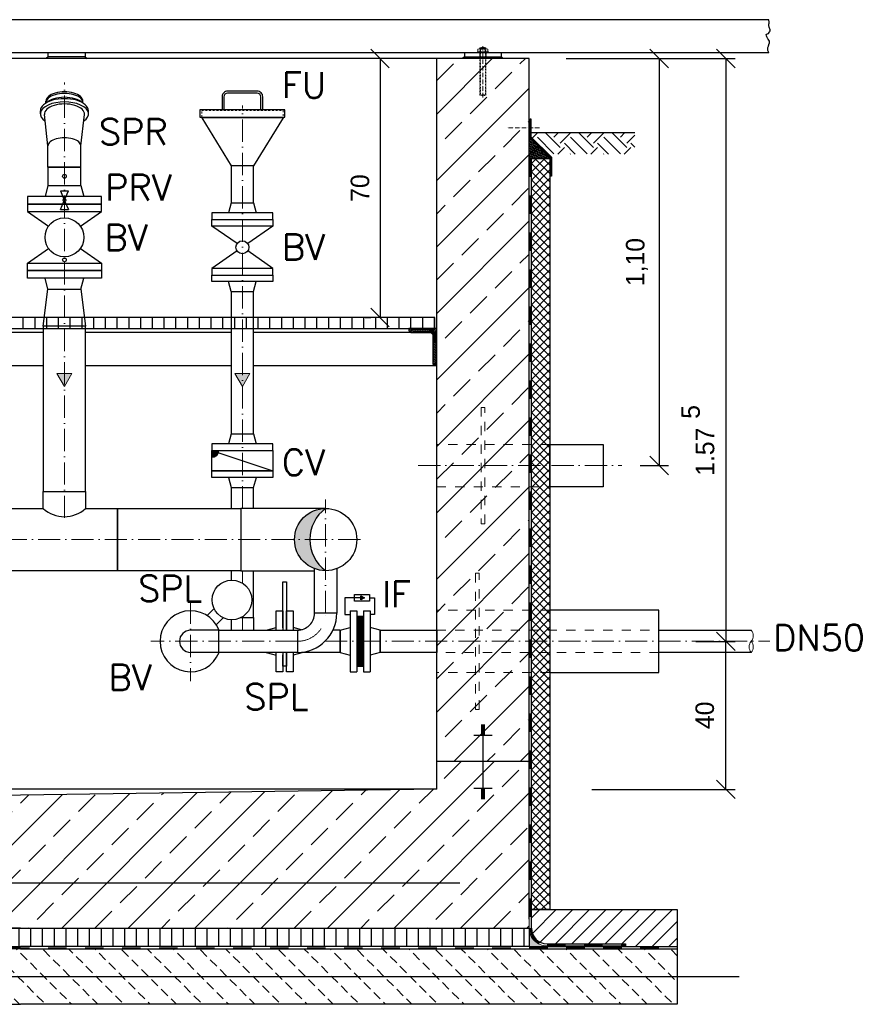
# Model space of a CAD drawing. Header units: millimetres. Extents: x -1700 to 30099, y -547 to 7576.
# Tile 10 of 14: x 15313 to 17585, y 3745 to 6406. Entities that reach past the tile are written whole.
import ezdxf

# ---------------------------------------------------------------- set-up
doc = ezdxf.new("R2010")
doc.units = ezdxf.units.MM
for name, pattern in [('ACAD_ISO10W100', [18, 12, -3, 0, -3]), ('JIS_02_1.0', [2, 1, -1]), ('STRICHPUNKT2', [0.5, 0.25, -0.125, 0, -0.125])]:
    doc.linetypes.add(name, pattern=pattern)
for name, color, linetype, lineweight in [('Bemaßung', 7, 'Continuous', 9), ('P-DABDICHTUNG', 7, 'Continuous', 18), ('P-MS100', 7, 'Continuous', 35), ('verz. Bandstahl 30x3_5mm im Beton', 5, 'GRENZE1', 35)]:
    doc.layers.add(name, color=color, linetype=linetype, lineweight=lineweight)
for name, color, linetype in [('P-MU050ENTL', 7, 'Continuous'), ('P-MU150AUSL', 7, 'Continuous'), ('P-MU200EINL', 7, 'Continuous')]:
    doc.layers.add(name, color=color, linetype=linetype)
doc.styles.add('ROMANS', font='ROMANS', dxfattribs={"height": 0.2})
doc.linetypes.add('GRENZE1', pattern='A,6.35,-2.54,[133,ltypeshp.shx,S=2.54,R=0,X=-2.54,Y=0],-2.54,25.4', length=36.83)
doc.dimstyles.new('DIN', dxfattribs={"dimtxt": 2.5, "dimasz": 2.5, "dimexe": 1.25, "dimexo": 0.625, "dimtad": 1, "dimtih": 1, "dimdec": 4, "dimdsep": 46, "dimlunit": 6, "dimtxsty": 'Standard', "dimcen": 2.5, "dimadec": 0, "dimazin": 0, "dimtfac": 1, "dimtdec": 4, "dimtmove": 0, "dimatfit": 3, "dimfxl": 0, "dimtvp": 1, "dimtolj": 1, "dimtzin": 0, "dimarcsym": 0})

# ---------------------------------------------------------------- blocks, each defined once
blk = doc.blocks.new('_Oblique')
at = {"color": 0, "linetype": 'ByBlock', "lineweight": -2}
blk.add_line((-0.5, -0.5), (0.5, 0.5), dxfattribs=at)
blk = doc.blocks.new('*D49')
at = {"layer": 'Bemaßung', "color": 0, "lineweight": -2, "transparency": 16777216}
for p, q in [((16287.1, 6301), (16262.1, 6301)), ((16287.1, 6301), (16287.1, 5601)), ((16247.1, 5601), (16262.1, 5601))]:
    blk.add_line(p, q, dxfattribs=at)
at = {"layer": 'DEFPOINTS', "color": 0, "transparency": 16777216}
for p in [(16327.1, 6301), (16287.1, 5601), (16287.1, 5601)]:
    blk.add_point(p, dxfattribs=at)
at = {"layer": 'Bemaßung', "color": 0, "lineweight": -2, "transparency": 16777216, "xscale": 50, "yscale": 50, "zscale": 50}
for p, rotation in [((16287.1, 6301), 90), ((16287.1, 5601), 270)]:
    blk.add_blockref('_Oblique', p, dxfattribs=dict(at, rotation=rotation))
at = {"layer": 'Bemaßung', "color": 0, "transparency": 16777216, "insert": (16233.1, 5951), "char_height": 50, "attachment_point": 5, "rotation": 90}
blk.add_mtext('\\A1;70', dxfattribs=at)
blk = doc.blocks.new('*D50')
at = {"layer": 'Bemaßung', "color": 0, "lineweight": -2, "transparency": 16777216}
for p, q in [((17179.7, 4726), (17246.7, 4726)), ((17221.7, 4326), (17221.7, 4726)), ((16859.6, 4326), (17246.7, 4326))]:
    blk.add_line(p, q, dxfattribs=at)
at = {"layer": 'DEFPOINTS', "color": 0, "transparency": 16777216}
for p in [(16579.7, 4726), (17221.7, 4726), (16259.6, 4326)]:
    blk.add_point(p, dxfattribs=at)
at = {"layer": 'Bemaßung', "color": 0, "lineweight": -2, "transparency": 16777216, "xscale": 50, "yscale": 50, "zscale": 50}
for p, rotation in [((17221.7, 4726), 90), ((17221.7, 4326), 270)]:
    blk.add_blockref('_Oblique', p, dxfattribs=dict(at, rotation=rotation))
at = {"layer": 'Bemaßung', "color": 0, "transparency": 16777216, "insert": (17164.9, 4526), "char_height": 50, "attachment_point": 5, "rotation": 90}
blk.add_mtext('\\A1;40', dxfattribs=at)
blk = doc.blocks.new('*D53')
at = {"layer": 'Bemaßung', "color": 0, "lineweight": -2, "transparency": 16777216}
for p, q in [((16790.1, 6301), (17246.7, 6301)), ((17221.7, 6301), (17221.7, 4726)), ((17140.1, 4726), (17246.7, 4726))]:
    blk.add_line(p, q, dxfattribs=at)
at = {"layer": 'DEFPOINTS', "color": 0, "transparency": 16777216}
for p in [(16690.1, 6301), (17040.1, 4726), (17221.7, 4726)]:
    blk.add_point(p, dxfattribs=at)
at = {"layer": 'Bemaßung', "color": 0, "lineweight": -2, "transparency": 16777216, "xscale": 50, "yscale": 50, "zscale": 50}
for p, rotation in [((17221.7, 6301), 90), ((17221.7, 4726), 270)]:
    blk.add_blockref('_Oblique', p, dxfattribs=dict(at, rotation=rotation))
at = {"layer": 'Bemaßung', "color": 0, "transparency": 16777216, "insert": (17165.7, 5238.4), "char_height": 50, "attachment_point": 5, "rotation": 90}
blk.add_mtext('\\A1;1.57', dxfattribs=at)
blk = doc.blocks.new('*D54')
at = {"layer": 'Bemaßung', "color": 0, "lineweight": -2, "transparency": 16777216}
for p, q in [((16790.1, 6301), (17066.6, 6301)), ((17041.6, 6301), (17041.6, 5201)), ((16990.1, 5201), (17066.6, 5201))]:
    blk.add_line(p, q, dxfattribs=at)
at = {"layer": 'DEFPOINTS', "color": 0, "transparency": 16777216}
for p in [(16690.1, 6301), (16890.1, 5201), (17041.6, 5201)]:
    blk.add_point(p, dxfattribs=at)
at = {"layer": 'Bemaßung', "color": 0, "lineweight": -2, "transparency": 16777216, "xscale": 50, "yscale": 50, "zscale": 50}
for p, rotation in [((17041.6, 6301), 90), ((17041.6, 5201), 270)]:
    blk.add_blockref('_Oblique', p, dxfattribs=dict(at, rotation=rotation))
at = {"layer": 'Bemaßung', "color": 0, "transparency": 16777216, "insert": (16981.3, 5751), "char_height": 50, "attachment_point": 5, "rotation": 90}
blk.add_mtext('\\A1;1,10', dxfattribs=at)

msp = doc.modelspace()

# ---------------------------------------------------------------- hatches: boundary and pattern name
at = {"lineweight": 0}
h = msp.add_hatch(dxfattribs=at)
h.set_pattern_fill('ANSI33', color=256, scale=20)
h.set_pattern_definition([(45, (15565.1, 5276.05), (-89.803, 89.803), []), (45, (15654.9, 5276.05), (-89.803, 89.803), [63.5, -31.75])])
h.paths.add_polyline_path([(16690.0961, 6301.04743), (16440.0961, 6301.04743), (16440.0961, 4401.04743), (16690.0961, 4401.04743)])
h = msp.add_hatch()
h.set_pattern_fill('EARTH', color=256, scale=10, angle=45)
h.set_pattern_definition([(45, (13990.096, 6071.91), (7e-15, 89.8026), [63.5, -63.5]), (45, (13973.26, 6088.75), (7e-15, 89.8026), [63.5, -63.5]), (45, (13956.42, 6105.586), (7e-15, 89.8026), [63.5, -63.5]), (135, (13956.42, 6116.81), (-89.8026, 7e-15), [63.5, -63.5]), (135, (13973.26, 6133.65), (-89.8026, 7e-15), [63.5, -63.5]), (135, (13990.096, 6150.49), (-89.8026, 7e-15), [63.5, -63.5])])
h.paths.add_polyline_path([(16975.37193, 6042.77177), (16975.37193, 6101.04743), (16694.94105, 6101.04743), (16694.94105, 6089.29417), (16741.46345, 6042.77177)])
at = {"lineweight": 5}
h = msp.add_hatch(dxfattribs=at)
h.set_pattern_fill('ANSI36', color=256, angle=90)
h.set_pattern_definition([(135, (14162.096, 6059.2365), (-6.173926, 1.683798), [7.9375, -1.5875, 0, -1.5875])])
h.paths.add_polyline_path([(16690.0961, 6087.2365), (16746.0961, 6031.2365), (16696.0961, 6031.2365), (16690.0961, 6031.2365)])
h = msp.add_hatch(dxfattribs=at)
h.set_pattern_fill('ANSI37', color=256, scale=5)
h.set_pattern_definition([(45, (14990.096, 5411.297), (-11.22532, 11.22532), []), (135, (14990.096, 5411.297), (-11.22532, -11.22532), [])])
h.paths.add_polyline_path([(16696.0961, 6031.2365), (16746.0961, 6031.2365), (16746.0961, 4001.04743), (16696.0961, 4001.04743)])
h = msp.add_hatch()
h.set_pattern_fill('ANSI31', color=256, scale=10, angle=45)
h.set_pattern_definition([(90, (-70370.416, 43920.825), (-31.75, 5e-15), [])])
h.paths.add_polyline_path([(14445.0961, 5601.04743), (14445.0961, 5571.04743), (16435.0961, 5571.04743), (16435.0961, 5601.04743)])
at = {"lineweight": 9}
h = msp.add_hatch(dxfattribs=at)
h.set_pattern_fill('ANSI31', color=256)
h.set_pattern_definition([(45, (-69095.4163, 43920.8252), (-2.24506403, 2.24506403), [])])
edge = h.paths.add_edge_path()
edge.add_line((16440.0961, 5471.04743), (16440.0961, 5571.04743))
edge.add_line((16440.0961, 5571.04743), (16365.0961, 5571.04743))
edge.add_line((16365.0961, 5571.04743), (16365.0961, 5566.04743))
edge.add_arc((16370.0961, 5566.04743), 5, 180, 270)
edge.add_line((16370.0961, 5561.04743), (16420.0961, 5561.04743))
edge.add_arc((16420.0961, 5551.04743), 10, 0, 90, ccw=False)
edge.add_line((16430.0961, 5551.04743), (16430.0961, 5476.04743))
edge.add_arc((16435.0961, 5476.04743), 5, 180, 270)
edge.add_line((16435.0961, 5471.04743), (16440.0961, 5471.04743))
h = msp.add_hatch(color=256)
h.dxf.hatch_style = 1
h.paths.add_polyline_path([(15434.0961, 5414.77462), (15454.28402, 5449.74111), (15413.90819, 5449.74111)])
h = msp.add_hatch(color=256)
h.dxf.hatch_style = 1
h.paths.add_polyline_path([(15915.09603, 5414.77467), (15935.28395, 5449.74116), (15894.90812, 5449.74116)])
h = msp.add_hatch(color=256)
h.dxf.hatch_style = 1
h.paths.add_polyline_path([(15850.96562, 5241.56028), (15832.74443, 5241.56028), (15850.03057, 5235.79823, 0.0806115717)])
h.paths.add_polyline_path([(15850.03057, 5235.79823), (15832.74443, 5241.56028), (15832.74443, 5223.33909, 0.3228228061)])
h = msp.add_hatch(color=256)
h.dxf.hatch_style = 1
h.paths.add_polyline_path([(16140.0961, 5085.19743, 0.4142135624), (16055.9461, 5001.04743), (16097.25742, 5001.04743, -0.2401645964)])
h.paths.add_polyline_path([(16097.25742, 5001.04743), (16055.9461, 5001.04743, 0.4142135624), (16140.0961, 4916.89743), (16140.0961, 4917.0055, -0.2398897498)])
h = msp.add_hatch(color=256)
h.dxf.hatch_style = 1
h.paths.add_polyline_path([(16244.84352, 4843.41721), (16235.4724, 4838.00679), (16235.4724, 4848.82763)])
at = {"lineweight": 5}
h = msp.add_hatch(dxfattribs=at)
h.set_pattern_fill('NET3', color=256, angle=90)
h.set_pattern_definition([(90, (-26604.036, -5690.971), (-3.175, 2e-16), []), (150, (-26604.036, -5690.971), (-1.5875, -2.74963066), []), (210, (-26604.036, -5690.971), (1.5875, -2.74963066), [])])
h.paths.add_polyline_path([(16224.0961, 4658.54743), (16242.0961, 4658.54743), (16242.0961, 4793.54743), (16224.0961, 4793.54743)])
at = {"lineweight": 0}
h = msp.add_hatch(dxfattribs=at)
h.set_pattern_fill('ANSI33', color=256, scale=20)
h.set_pattern_definition([(45, (15315.1, 5276.05), (-89.8026, 89.8026), []), (45, (15404.9, 5276.05), (-89.8026, 89.8026), [63.5, -31.75])])
h.paths.add_polyline_path([(16690.0961, 4401.04743), (16440.0961, 4401.04743), (16440.0961, 4326.04743), (14640.0961, 4301.04743), (14440.0961, 4301.04743), (14440.0961, 4401.04743), (14190.0961, 4401.04743), (14190.0961, 4275.22542), (14190.0961, 3951.04743), (15315.0961, 3951.04743), (16690.0961, 3951.04743), (16690.0961, 4275.22542)])
h = msp.add_hatch()
h.set_pattern_fill('ANSI31', color=256, scale=10)
h.set_pattern_definition([(45, (16893.096, 3951.047), (-22.4506, 22.4506), [])])
edge = h.paths.add_edge_path()
edge.add_line((16950.47123, 3908.69145), (16950.47123, 3901.04743))
edge.add_line((16950.47123, 3901.04743), (17090.0961, 3901.04743))
edge.add_line((17090.0961, 3901.04743), (17090.0961, 4001.04743))
edge.add_line((17090.0961, 4001.04743), (16696.0961, 4001.04743))
edge.add_line((16696.0961, 4001.04743), (16696.0961, 3951.04743))
edge.add_arc((16738.45208, 3951.04743), 42.35598, 180, 270)
edge.add_line((16738.45208, 3908.69145), (16950.47123, 3908.69145))
h = msp.add_hatch()
h.set_pattern_fill('ANSI31', color=256, scale=10, angle=45)
h.set_pattern_definition([(90, (14740.096, 3926.047), (-31.75, 5e-15), [])])
h.paths.add_polyline_path([(14190.0961, 3951.04743), (14190.0961, 3901.04743), (16690.0961, 3901.04743), (16690.0961, 3951.04743)])
h = msp.add_hatch(dxfattribs=at)
h.set_pattern_fill('AR-CONC', color=256, scale=0.48356)
h.set_pattern_definition([(50, (16772.2683, 3926.0474), (3.46838, -0.30344), [0.36267, -3.98937]), (355, (16772.2683, 3926.0474), (-0.67095, 3.6373), [0.29014, -3.1915]), (100.4514, (16772.5573, 3926.022), (2.79744, 3.33385), [0.30822, -3.39044]), (46.184, (16772.2683, 3927.0145), (5.16075, -0.80038), [0.544, -5.98405]), (96.6356, (16772.6983, 3926.948), (4.51965, 4.71045), [0.46233, -5.08566]), (351.184, (16772.2683, 3927.0145), (4.51965, 4.71045), [0.4352, -4.78724]), (21, (16772.7518, 3926.7728), (2.8864, -1.9469), [0.36267, -3.98937]), (326, (16772.752, 3926.7728), (1.17658, 3.50653), [0.29014, -3.1915]), (71.4514, (16772.9924, 3926.6105), (4.06298, 1.55963), [0.30822, -3.39044]), (37.5, (16772.2683, 3926.0474), (0.0588, 1.60974), [0, -3.15281, 0, -3.23985, 0, -3.203584]), (7.5, (16772.2683, 3926.0474), (1.2721, 1.907216), [0, -1.8472, 0, -3.080276, 0, -1.22099]), (327.5, (16771.19, 3926.0474), (2.58135, -0.109066), [0, -1.2089, 0, -3.771766, 0, -5.004844]), (317.5, (16770.7064, 3926.0474), (2.820054, 0.48407), [0, -1.57157, 0, -2.50484, 0, -3.554164])])
edge = h.paths.add_edge_path()
edge.add_line((16764.39517, 3901.04743), (16738.45208, 3902.69145))
edge.add_arc((16738.45208, 3951.04743), 48.35598, 180, 270, ccw=False)
edge.add_line((16690.0961, 3951.04743), (16690.0961, 3901.04743))
edge.add_line((16690.0961, 3901.04743), (16764.39517, 3901.04743))
h = msp.add_hatch(dxfattribs=at)
h.set_pattern_fill('BETON_UNBEWEHRT', color=256, scale=200, angle=90, pattern_type=2)
h.set_pattern_definition([(135, (7652.224, 3980.403), (-35.35534, -35.35534), [25, -12.5])])
h.paths.add_polyline_path([(13790.0961, 3895.04743), (13790.0961, 3745.04743), (17090.0961, 3745.04743), (17090.0961, 3895.04743)])
at = {"layer": 'P-DABDICHTUNG'}
h = msp.add_hatch(dxfattribs=at)
h.set_pattern_fill('PLAST', color=256, scale=6, angle=90, style=0)
h.set_pattern_definition([(90, (2064.0107, 2601.48), (-1.5, 9e-17), []), (90, (2063.8232, 2601.48), (-1.5, 9e-17), []), (90, (2063.6357, 2601.48), (-1.5, 9e-17), [])])
h.paths.add_polyline_path([(16950.47123, 3901.04743), (16950.47123, 3902.69145), (16890.96412, 3902.69145), (16890.96412, 3901.04743)])

# ---------------------------------------------------------------- linework, layer by layer
for p, q in [((17337.36966, 6406.04743), (14130.0961, 6406.04743)), ((17337.36966, 6316.04743), (14130.0961, 6316.04743)), ((15390.0961, 6306.04743), (15390.0961, 6316.04743)), ((15490.0961, 6316.04743), (15490.0961, 6306.04743)), ((16515.0961, 6316.04743), (16515.0961, 6306.04743)), ((16615.0961, 6306.04743), (16615.0961, 6316.04743)), ((16440.0961, 6301.04743), (14440.0961, 6301.04743)), ((15390.0961, 6306.04743), (15385.0961, 6301.04743)), ((15490.0961, 6306.04743), (15390.0961, 6306.04743)), ((15490.0961, 6306.04743), (15495.0961, 6301.04743)), ((16690.0961, 6301.04743), (16440.0961, 6301.04743)), ((16440.0961, 4326.04743), (16440.0961, 6301.04743)), ((16515.0961, 6306.04743), (16510.0961, 6301.04743)), ((16515.0961, 6306.04743), (16615.0961, 6306.04743)), ((16615.0961, 6306.04743), (16620.0961, 6301.04743)), ((16690.0961, 3975.22542), (16690.0961, 6301.04743)), ((15384.0961, 6181.7173), (15384.0961, 6186.04743)), ((15484.0961, 6181.7173), (15484.0961, 6186.04743)), ((15369.0961, 6151.40641), (15369.0961, 6160.06666)), ((15389.6461, 6064.80387), (15380.17943, 6149.90702)), ((15478.5461, 6064.80387), (15488.01277, 6149.90702)), ((15499.0961, 6151.40641), (15499.0961, 6160.06666)), ((15805.09595, 6141.04743), (15884.94595, 6011.04743)), ((16025.09595, 6141.04743), (15945.24595, 6011.04743)), ((16694.94105, 6101.04743), (16975.37193, 6101.04743)), ((16746.0961, 6031.2365), (16690.0961, 6087.2365)), ((15389.6461, 6007.80387), (15389.6461, 6064.80387)), ((15478.5461, 6007.80387), (15478.5461, 6064.80387)), ((16696.0961, 6031.2365), (16690.0961, 6031.2365)), ((15389.6461, 6007.80387), (15478.5461, 6007.80387)), ((15389.6461, 6007.80387), (15478.5461, 6007.80387)), ((15423.4461, 5943.1702), (15444.7461, 5943.1702)), ((15423.4461, 5943.1702), (15432.75146, 5921.32663)), ((15435.44074, 5921.32663), (15444.7461, 5943.1702)), ((15423.4461, 5893.1702), (15432.75146, 5915.01378)), ((15435.44074, 5915.01378), (15444.7461, 5893.1702)), ((15884.94598, 5911.04743), (15877.59598, 5884.04743)), ((15884.94598, 5911.04743), (15945.24598, 5911.04743)), ((15945.24598, 5911.04743), (15952.59598, 5884.04743)), ((15423.4461, 5893.1702), (15444.7461, 5893.1702)), ((15997.59598, 5884.04743), (15832.59598, 5884.04743)), ((15832.59598, 5884.04743), (15832.59598, 5866.04743)), ((15997.59598, 5866.04743), (15997.59598, 5884.04743)), ((15832.59598, 5866.04743), (15997.59598, 5866.04743)), ((15832.59598, 5848.04743), (15832.59598, 5866.04743)), ((15997.59598, 5866.04743), (15997.59598, 5848.04743)), ((15900.77558, 5800.94152), (15832.59598, 5848.04743)), ((15997.59598, 5848.04743), (15832.59598, 5848.04743)), ((15997.59598, 5848.04743), (15929.41638, 5800.94152)), ((15900.77558, 5781.15333), (15832.59598, 5734.04743)), ((15997.59598, 5734.04743), (15929.41638, 5781.15333)), ((15997.59598, 5734.04743), (15832.59598, 5734.04743)), ((15832.59598, 5734.04743), (15832.59598, 5716.04743)), ((15997.59598, 5716.04743), (15997.59598, 5734.04743)), ((15832.59598, 5716.04743), (15997.59598, 5716.04743)), ((15832.59598, 5716.04743), (15997.59598, 5716.04743)), ((15832.59598, 5698.04743), (15832.59598, 5716.04743)), ((15997.59598, 5698.04743), (15832.59598, 5698.04743)), ((15884.94598, 5671.04743), (15877.59598, 5698.04743)), ((15945.24598, 5671.04743), (15952.59598, 5698.04743)), ((15997.59598, 5716.04743), (15997.59598, 5698.04743)), ((15884.94598, 5671.04743), (15945.24598, 5671.04743)), ((15376.9461, 5561.04743), (14664.2461, 5561.04743)), ((15884.94597, 5561.04738), (15491.2461, 5561.04738)), ((16370.0961, 5561.04743), (15945.24591, 5561.04743)), ((14664.2461, 5471.04743), (15376.9461, 5471.04743)), ((15491.2461, 5471.04743), (15884.94596, 5471.04742)), ((15945.24591, 5471.04743), (16435.0961, 5471.04743)), ((15884.94598, 5286.56028), (15877.59598, 5259.56028)), ((15884.94598, 5286.56028), (15945.24598, 5286.56028)), ((15945.24598, 5286.56028), (15952.59598, 5259.56028)), ((15832.74443, 5241.56028), (15997.74443, 5186.56028)), ((15838.69548, 4814.39556), (15819.73049, 4795.43057)), ((15911.00111, 4790.04743), (15945.2461, 4790.04743)), ((15945.2461, 4790.04743), (15945.2461, 4756.19743)), ((15863.44422, 4789.64682), (15844.47924, 4770.68184)), ((15884.9461, 4784.30311), (15884.9461, 4756.19743)), ((15851.0961, 4756.19743), (15775.0961, 4756.19743)), ((15851.0961, 4695.89743), (15775.0961, 4695.89743)), ((16560.0961, 4500.70071), (16570.0961, 4500.70071)), ((16560.0961, 4497.1808), (16570.0961, 4497.1808)), ((16565.0961, 4501.04743), (16565.0961, 4401.04743)), ((16540.0961, 4472.54147), (16590.0961, 4472.54147)), ((16560.0961, 4493.6609), (16570.0961, 4493.6609)), ((16560.0961, 4490.14099), (16570.0961, 4490.14099)), ((16560.0961, 4486.62109), (16570.0961, 4486.62109)), ((16560.0961, 4483.10118), (16570.0961, 4483.10118)), ((16560.0961, 4479.58128), (16570.0961, 4479.58128)), ((16560.0961, 4476.06137), (16570.0961, 4476.06137)), ((16690.0961, 4401.04743), (16440.0961, 4401.04743)), ((16565.0961, 4401.04743), (16565.0961, 4301.04743)), ((16440.0961, 4326.04743), (14440.0961, 4326.04743)), ((16440.0961, 4326.04743), (14640.0961, 4301.04743)), ((16540.0961, 4329.55339), (16590.0961, 4329.55339)), ((16560.0961, 4326.03348), (16570.0961, 4326.03348)), ((16560.0961, 4322.51358), (16570.0961, 4322.51358)), ((16560.0961, 4318.99367), (16570.0961, 4318.99367)), ((16560.0961, 4315.47377), (16570.0961, 4315.47377)), ((16560.0961, 4311.95386), (16570.0961, 4311.95386)), ((16560.0961, 4308.43396), (16570.0961, 4308.43396)), ((16560.0961, 4304.91405), (16570.0961, 4304.91405)), ((16560.0961, 4301.39415), (16570.0961, 4301.39415)), ((16696.0961, 3951.04743), (16696.0961, 4001.04743)), ((16696.0961, 4001.04743), (17090.0961, 4001.04743)), ((17090.0961, 4001.04743), (17090.0961, 3895.04743)), ((14190.0961, 3951.04743), (16440.0961, 3951.04743)), ((16690.0961, 3901.04743), (17090.0961, 3901.04743)), ((16738.45208, 3908.69145), (16950.47123, 3908.69145)), ((16738.45208, 3902.69145), (16950.47123, 3902.69145)), ((16950.47123, 3908.69145), (16950.47123, 3901.04743))]:
    msp.add_line(p, q)
at = {"linetype": 'ACAD_ISO10W100', "lineweight": 5}
for p, q in [((16565.0961, 6196.04743), (16565.0961, 6334.10843)), ((16718.18415, 6113.46574), (16630.67308, 6113.46574))]:
    msp.add_line(p, q, dxfattribs=at)
at = {"linetype": 'Continuous', "lineweight": 9}
for p, q in [((16580.0961, 6319.04743), (16550.0961, 6319.04743)), ((16550.0961, 6316.04743), (16550.0961, 6319.04743)), ((16551.6961, 6320.04743), (16551.6961, 6326.04743)), ((16575.0319, 6327.04743), (16555.1603, 6327.04743)), ((16573.0961, 6329.54743), (16557.0961, 6329.54743)), ((16557.0961, 6329.54743), (16557.0961, 6327.04743)), ((16558.3211, 6329.98253), (16558.3211, 6327.04743)), ((16558.6243, 6320.04743), (16558.6243, 6326.04743)), ((16571.5679, 6320.04743), (16571.5679, 6326.04743)), ((16571.8711, 6329.98253), (16571.8711, 6327.04743)), ((16573.0961, 6329.54743), (16573.0961, 6327.04743)), ((16578.4961, 6320.04743), (16578.4961, 6326.04743)), ((16580.0961, 6316.04743), (16580.0961, 6319.04743))]:
    msp.add_line(p, q, dxfattribs=at)
at = {"linetype": 'JIS_02_1.0', "lineweight": 5, "ltscale": 2}
for p, q in [((16556.5961, 6301.04743), (16556.5961, 6319.04743)), ((16557.0961, 6202.54743), (16557.0961, 6329.54743)), ((16558.3211, 6202.11236), (16558.3211, 6327.04743)), ((16571.8711, 6202.11236), (16571.8711, 6327.04743)), ((16573.0961, 6202.54743), (16573.0961, 6329.54743)), ((16573.5961, 6301.04743), (16573.5961, 6319.04743)), ((16573.0961, 6202.54743), (16557.0961, 6202.54743))]:
    msp.add_line(p, q, dxfattribs=at)
at = {"linetype": 'ACAD_ISO10W100', "lineweight": 18, "ltscale": 5}
for p, q in [((15434.0961, 5059.66205), (15434.0961, 6236.46873)), ((15915.09607, 5085.19743), (15915.09595, 6174.17032)), ((16390.0961, 5201.04743), (16940.0961, 5201.04743)), ((16140.0961, 4802.04744), (16140.0961, 5109.24747)), ((13380.71091, 5001.04743), (16248.29615, 5001.04743)), ((15915.09608, 4883.18678), (15915.09608, 4916.89743)), ((15775.0961, 4833.54743), (15775.0961, 4618.54743)), ((15915.09608, 4756.19743), (15915.09608, 4792.35385)), ((16064.0961, 4726.04745), (15667.5961, 4726.04744)), ((16138.29209, 4726.04743), (17340.0961, 4726.04743))]:
    msp.add_line(p, q, dxfattribs=at)
at = {"linetype": 'JIS_02_1.0', "lineweight": 25, "ltscale": 50}
for p, q in [((16693.0961, 6031.2365), (16693.0961, 3951.04743)), ((13790.0961, 3898.04743), (17090.0961, 3898.04743)), ((16738.45208, 3905.69145), (16950.47123, 3905.69145))]:
    msp.add_line(p, q, dxfattribs=at)
at = {"linetype": 'JIS_02_1.0', "lineweight": 18, "ltscale": 25}
for p, q in [((16746.0961, 4810.19743), (16440.0961, 4810.19743)), ((16440.0961, 4756.19743), (17040.0961, 4756.19743)), ((17040.0961, 4695.89743), (16440.0961, 4695.89743)), ((16746.0961, 4641.89743), (16440.0961, 4641.89743))]:
    msp.add_line(p, q, dxfattribs=at)
at = {"lineweight": 0}
for p, q in [((15851.0961, 4756.19743), (15851.0961, 4695.89743)), ((16064.0961, 4695.89744), (16064.0961, 4756.19744))]:
    msp.add_line(p, q, dxfattribs=at)
for points in [[(17337.36966, 6316.04743), (17336.49129, 6318.90299), (17335.74141, 6320.77878), (17335.17899, 6323.02982), (17334.80405, 6325.84354), (17334.80405, 6327.15664), (17335.17899, 6330.34553), (17335.36647, 6330.72068), (17336.86623, 6334.28482), (17337.0537, 6335.22276), (17337.80359, 6337.84886), (17338.17853, 6339.34958), (17339.30336, 6343.28878), (17339.86577, 6345.35228), (17339.49083, 6348.16601), (17335.92888, 6353.04315), (17335.17899, 6354.16871), (17333.49176, 6357.73275), (17332.36693, 6360.17132), (17331.80452, 6362.79752), (17330.67965, 6366.36165), (17333.30428, 6367.86228), (17336.86623, 6369.17538), (17338.92841, 6371.42641), (17339.86577, 6372.92704), (17341.17806, 6376.11593), (17341.74048, 6378.55459), (17338.92841, 6385.49514), (17337.99106, 6390.5599), (17337.80359, 6394.49919), (17338.55347, 6395.8122), (17338.74094, 6399.37633), (17337.36966, 6406.04743)], [(16025.09595, 6142.78622), (16025.09595, 6141.04743), (15805.09595, 6141.04743), (15805.09595, 6142.78622)], [(15945.24595, 5911.04743), (15945.24595, 6011.04743), (15884.94595, 6011.04743), (15884.94595, 5911.04743)], [(15884.94598, 5671.04743), (15884.94594, 5286.56028)], [(15945.24591, 5286.56028), (15945.24591, 5671.04743)], [(15315.0961, 5601.04743), (14445.0961, 5601.04743), (14445.0961, 5571.04743), (15315.0961, 5571.04743)], [(15315.0961, 5571.04743), (16435.0961, 5571.04743), (16435.0961, 5601.04743), (15315.0961, 5601.04743)], [(15877.74443, 5168.56028), (15885.09443, 5141.56028), (15945.39443, 5141.56028), (15952.74443, 5168.56028)], [(15884.94592, 5142.10583), (15884.94591, 5085.19743)], [(15945.24591, 5085.19743), (15945.24591, 5141.56028)], [(16140.0961, 5085.19743), (15911.0961, 5085.19743), (15911.0961, 4916.89743), (16109.9463, 4916.89743)], [(15884.9459, 4916.89743), (15884.94593, 4891.23752)], [(15945.2459, 4790.04743), (15945.2459, 4916.89743)], [(16170.24608, 4922.48407), (16170.24598, 4802.04744), (16109.94623, 4802.04744), (16109.94631, 4922.484)], [(16238.5961, 4843.41721), (16191.84595, 4843.41721), (16191.84595, 4798.87072), (16206.0961, 4798.87072)], [(16258.84386, 4843.41721), (16272.50664, 4843.41721), (16272.50664, 4798.87072), (16260.0961, 4798.87072)], [(15315.0961, 3951.04743), (14190.0961, 3951.04743), (14190.0961, 3901.04743), (15315.0961, 3901.04743)], [(15315.0961, 3951.04743), (16690.0961, 3951.04743), (16690.0961, 3901.04743), (15315.0961, 3901.04743)], [(15315.0961, 3895.04743), (13790.0961, 3895.04743), (13790.0961, 3745.04743), (15315.0961, 3745.04743)], [(15315.0961, 3895.04743), (17090.0961, 3895.04743), (17090.0961, 3745.04743), (15315.0961, 3745.04743)]]:
    msp.add_lwpolyline(points)
for points in [[(15970.09595, 6162.78622), (15970.09595, 6197.78622, 0.4142135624), (15955.09595, 6212.78622), (15875.09595, 6212.78622, 0.4142135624), (15860.09595, 6197.78622), (15860.09595, 6162.78622)], [(15965.09595, 6162.78622), (15965.09595, 6197.78622, 0.4142135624), (15955.09595, 6207.78622), (15875.09595, 6207.78622, 0.4142135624), (15865.09595, 6197.78622), (15865.09595, 6162.78622)]]:
    msp.add_lwpolyline(points, format="xyb")
for points in [[(15800.09595, 6142.78622), (16030.09595, 6142.78622), (16030.09595, 6162.78622), (15800.09595, 6162.78622)], [(16748.05353, 5983.35326), (16748.05353, 6033.35326), (16692.94105, 6088.46574), (16692.94105, 6138.46574), (16694.94105, 6138.46574), (16694.94105, 6089.29417), (16750.05353, 6034.18169), (16750.05353, 5983.35326)], [(16696.0961, 6031.2365), (16746.0961, 6031.2365), (16746.0961, 4001.04743), (16696.0961, 4001.04743)], [(15389.6461, 5957.80387), (15478.5461, 5957.80387), (15478.5461, 6007.80387), (15389.6461, 6007.80387)], [(15376.9461, 5577.80387), (15389.6461, 5677.80387), (15478.5461, 5677.80387), (15491.2461, 5577.80387)], [(15376.9461, 5131.04743), (15491.2461, 5131.04743), (15491.2461, 5577.80387), (15376.9461, 5577.80387)], [(15832.59598, 5241.56028), (15997.59598, 5241.56028), (15997.59598, 5259.56028), (15832.59598, 5259.56028)], [(16746.0961, 5258.19743), (16890.0961, 5258.19743), (16890.0961, 5143.89743), (16746.0961, 5143.89743)], [(15832.74443, 5241.56028), (15997.74443, 5241.56028), (15997.74443, 5186.56028), (15832.74443, 5186.56028)], [(15832.74443, 5186.56028), (15997.74443, 5186.56028), (15997.74443, 5168.56028), (15832.74443, 5168.56028)], [(15491.2461, 5131.04743), (15491.2461, 5085.19743), (15577.0961, 5085.19743), (15577.0961, 4916.89743), (15291.0961, 4916.89743), (15291.0961, 5085.19743), (15376.9461, 5085.19743), (15376.9461, 5131.04743)], [(15577.0961, 5085.19743), (15911.0961, 5085.19743), (15911.0961, 4916.89743), (15577.0961, 4916.89743)], [(16218.34834, 4834.42621), (16218.34834, 4852.40821), (16258.84386, 4852.40821), (16258.84386, 4834.42621)], [(16244.84352, 4843.41721), (16235.4724, 4838.00679), (16235.4724, 4848.82763)], [(15851.0961, 4756.19743), (16064.0961, 4756.19743), (16064.0961, 4695.89743), (15851.0961, 4695.89743)]]:
    msp.add_lwpolyline(points, close=True)
at = {"linetype": 'JIS_02_1.0', "lineweight": 18, "ltscale": 5}
msp.add_lwpolyline([(15805.09595, 6142.78622), (15805.09595, 6161.04743), (16025.09595, 6161.04743), (16025.09595, 6142.78622)], dxfattribs=at)
msp.add_lwpolyline([(16440.0961, 5471.04743), (16440.0961, 5571.04743), (16365.0961, 5571.04743), (16365.0961, 5566.04743, 0.4142135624), (16370.0961, 5561.04743), (16420.0961, 5561.04743, -0.4142135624), (16430.0961, 5551.04743), (16430.0961, 5476.04743, 0.4142135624), (16435.0961, 5471.04743)], format="xyb", close=True)
at = {"lineweight": 0}
for points in [[(15434.0961, 5414.77462), (15454.28402, 5449.74111), (15413.90819, 5449.74111)], [(15915.09603, 5414.77467), (15935.28395, 5449.74116), (15894.90812, 5449.74116)]]:
    msp.add_lwpolyline(points, close=True, dxfattribs=at)
at = {"linetype": 'JIS_02_1.0', "lineweight": 18, "ltscale": 25}
for points in [[(16560.0961, 5043.89743), (16570.0961, 5043.89743), (16570.0961, 5358.19743), (16560.0961, 5358.19743)], [(16440.0961, 5143.89743), (16746.0961, 5143.89743), (16746.0961, 5258.19743), (16440.0961, 5258.19743)], [(16555.0961, 4910.19743), (16545.0961, 4910.19743), (16545.0961, 4541.89743), (16555.0961, 4541.89743)]]:
    msp.add_lwpolyline(points, close=True, dxfattribs=at)
for centre, radius in [((15915.09598, 5791.04743), 17.40595), ((16140.0961, 5001.04743), 84.15), ((15886.81897, 4837.77032), 53.5)]:
    msp.add_circle(centre, radius)
at = {"linetype": 'Continuous', "lineweight": 9}
for centre, radius, start, end in [((16555.1602, 6320.54743), 6.49999, 57.79575833, 122.20424167), ((16555.1602, 6325.54742), 6.49999, 237.79575833, 302.20424167), ((16565.0961, 6308.96409), 22.08333, 68.76068889, 111.23931111), ((16565.0961, 6305.60533), 21.4421, 72.43264167, 107.56735833), ((16565.0961, 6340.48952), 21.4421, 252.43264167, 287.56735833), ((16575.032, 6320.54743), 6.49999, 57.79575833, 122.20424167), ((16575.032, 6325.54742), 6.49999, 237.79575833, 302.20424167)]:
    msp.add_arc(centre, radius, start, end, dxfattribs=at)
at = {"linetype": 'JIS_02_1.0', "lineweight": 5, "ltscale": 2}
msp.add_arc((16565.0961, 6223.13076), 22.08333, 248.76068889, 291.23931111, dxfattribs=at)
for centre, radius, start, end in [((15832.74443, 5241.56028), 18.22119, 270, 0), ((15434.0961, 5146.96392), 84.15, 227.2231816, 312.7768184), ((16201.22047, 5001.10146), 103.96307, 126.0111794, 233.9888206), ((15775.0961, 4726.04743), 82.5, 21.43555888, 338.56444112), ((16064.24621, 4801.89733), 106, 269.91886359, 0.08113641), ((16064.24635, 4801.89719), 45.7, 269.81162946, 0.18837054), ((15775.0961, 4726.04743), 30.15, 90, 270), ((16738.45208, 3951.04743), 42.35598, 180, 270)]:
    msp.add_arc(centre, radius, start, end)
at = {"lineweight": 0}
for centre, start, end in [((17271.61621, 4741.12243), 320.79410467, 39.20589533), ((17308.576, 4710.97243), 140.79410467, 219.20589533), ((17271.61621, 4710.97243), 320.79410467, 39.20589533)]:
    msp.add_arc(centre, 23.84873, start, end, dxfattribs=at)
at = {"linetype": 'JIS_02_1.0', "lineweight": 25, "ltscale": 50}
msp.add_arc((16738.45208, 3951.04743), 45.35598, 180, 270, dxfattribs=at)
for centre, major_axis, start_param, end_param in [((15434.0961, 6181.7173), (-50, 0), 3.1069447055, 6.3178332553), ((15434.0961, 6186.04743), (-50, 0), 3.1415926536, 6.2831853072), ((15434.0961, 6151.40641), (-65, 0), 2.4957230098, 6.929054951), ((15434.0961, 6160.06666), (-65, 0), 3.1415926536, 6.2831853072), ((15434.0961, 6151.40641), (-54, 0), 3.0860310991, 6.3387468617), ((15434.0961, 6168.72692), (-55, 0), 3.6335789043, 5.7911990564), ((15434.0961, 6064.80387), (-44.45, 0), 3.1415926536, 6.2831853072)]:
    msp.add_ellipse(centre, major_axis=major_axis, ratio=0.5, start_param=start_param, end_param=end_param)
at = {"layer": 'P-DABDICHTUNG'}
for p, q in [((16738.45208, 3902.69145), (16764.39517, 3901.04743)), ((16890.96412, 3902.69145), (16890.96412, 3901.04743))]:
    msp.add_line(p, q, dxfattribs=at)
msp.add_lwpolyline([(16690.0961, 3975.22542), (16690.0961, 3951.04743, 0.4142135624), (16738.45208, 3902.69145)], format="xyb", dxfattribs=at)
at = {"layer": 'P-MS100', "linetype": 'STRICHPUNKT2', "lineweight": 18, "ltscale": 300}
msp.add_arc((16064.0961, 4802.04744), 76, 270, 0, dxfattribs=at)
at = {"layer": 'P-MU050ENTL', "linetype": 'Continuous', "ltscale": 10}
for p, q in [((16206.0961, 4808.54743), (16224.0961, 4808.54743)), ((16206.0961, 4808.54743), (16206.0961, 4643.54743)), ((16224.0961, 4808.54743), (16224.0961, 4643.54743)), ((16242.0961, 4808.54743), (16260.0961, 4808.54743)), ((16242.0961, 4808.54743), (16242.0961, 4643.54743)), ((16260.0961, 4808.54743), (16260.0961, 4643.54743)), ((16179.0961, 4756.19743), (16206.0961, 4763.43213)), ((16287.0961, 4756.19743), (16260.0961, 4763.43213)), ((16179.0961, 4756.19743), (16179.0961, 4695.89743)), ((16179.0961, 4695.89743), (16179.0961, 4756.19743)), ((16287.0961, 4756.19743), (16287.0961, 4695.89743)), ((16179.0961, 4695.89743), (16206.0961, 4688.66273)), ((16287.0961, 4695.89743), (16260.0961, 4688.66283)), ((16206.0961, 4643.54743), (16217.9576, 4643.54743)), ((16217.9576, 4643.54743), (16224.0961, 4643.54743)), ((16242.0961, 4643.54743), (16260.0961, 4643.54743))]:
    msp.add_line(p, q, dxfattribs=at)
at = {"layer": 'P-MU050ENTL', "ltscale": 6}
for p, q in [((15979.0961, 4756.19743), (16006.0961, 4763.43213)), ((16074.6333, 4757.39324), (16052.0961, 4763.43213)), ((15979.0961, 4695.89743), (16006.0961, 4688.66273)), ((16079.0961, 4695.89743), (16052.0961, 4688.66273)), ((16079.0961, 4696.94267), (16079.0961, 4695.89743)), ((16079.0961, 4696.94267), (16079.0961, 4695.89743)), ((16079.0961, 4695.89743), (16079.0961, 4696.94267))]:
    msp.add_line(p, q, dxfattribs=at)
at = {"layer": 'P-MU050ENTL', "linetype": 'Continuous', "ltscale": 10}
for points in [[(16024.0961, 4762.70803), (16024.0961, 4886.82077), (16034.0961, 4886.82077), (16034.0961, 4756.19743)], [(16006.0961, 4756.19743), (16006.0961, 4808.54743), (16024.0961, 4808.54743), (16024.0961, 4756.19743)], [(16034.0961, 4756.19743), (16034.0961, 4808.54743), (16052.0961, 4808.54743), (16052.0961, 4756.19743)], [(16746.0961, 4641.89743), (17040.0961, 4641.89743), (17040.0961, 4810.19743), (16746.0961, 4810.19743)], [(16179.0961, 4726.04743), (16179.0961, 4756.19743), (16159.88887, 4756.19743)], [(17290.0961, 4695.89743), (17040.0961, 4695.89743), (17040.0961, 4756.19743), (17290.0961, 4756.19743)], [(16179.0961, 4726.04743), (16179.0961, 4695.89743), (16079.0961, 4695.89743), (16079.0961, 4696.94267)], [(16024.0961, 4695.89743), (16024.0961, 4643.54743), (16006.0961, 4643.54743), (16006.0961, 4695.89743)], [(16034.0961, 4695.89743), (16034.0961, 4658.54743), (16024.0961, 4658.54743), (16024.0961, 4689.38682)], [(16052.0961, 4695.89743), (16052.0961, 4643.54743), (16034.0961, 4643.54743), (16034.0961, 4695.89743)]]:
    msp.add_lwpolyline(points, dxfattribs=at)
msp.add_lwpolyline([(16287.0961, 4756.19743), (16440.0961, 4756.19743), (16440.0961, 4695.89743), (16287.0961, 4695.89743)], close=True, dxfattribs=at)
at = {"layer": 'P-MU200EINL'}
for p, q in [((15389.6461, 5957.80387), (15381.5961, 5927.80387)), ((15389.6461, 5957.80387), (15478.5461, 5957.80387)), ((15478.5461, 5957.80387), (15486.5961, 5927.80387)), ((15334.0961, 5887.80387), (15391.08643, 5847.91064)), ((15477.10578, 5847.91064), (15534.0961, 5887.80387)), ((15334.0961, 5747.80387), (15391.08643, 5787.6971)), ((15477.10578, 5787.6971), (15534.0961, 5747.80387)), ((15389.6461, 5677.80387), (15381.5961, 5707.80387)), ((15478.5461, 5677.80387), (15486.5961, 5707.80387)), ((15389.6461, 5677.80387), (15478.5461, 5677.80387))]:
    msp.add_line(p, q, dxfattribs=at)
for points in [[(15334.0961, 5907.80387), (15534.0961, 5907.80387), (15534.0961, 5927.80387), (15334.0961, 5927.80387)], [(15334.0961, 5887.80387), (15534.0961, 5887.80387), (15534.0961, 5907.80387), (15334.0961, 5907.80387)], [(15334.0961, 5747.80387), (15534.0961, 5747.80387), (15534.0961, 5727.80387), (15334.0961, 5727.80387)], [(15334.0961, 5727.80387), (15534.0961, 5727.80387), (15534.0961, 5707.80387), (15334.0961, 5707.80387)], [(16224.0961, 4658.54743), (16242.0961, 4658.54743), (16242.0961, 4793.54743), (16224.0961, 4793.54743)]]:
    msp.add_lwpolyline(points, close=True, dxfattribs=at)
for centre, radius in [((15434.0961, 5982.80387), 5.10547), ((15434.0961, 5918.1702), 3.4309), ((15434.0961, 5817.80387), 52.5), ((15434.0961, 5756.87274), 5.10547)]:
    msp.add_circle(centre, radius, dxfattribs=at)
at = {"layer": 'verz. Bandstahl 30x3_5mm im Beton', "color": 0, "lineweight": -3, "ltscale": 5}
for p, q in [((14377.5961, 4073.2608), (16502.5961, 4073.2608)), ((13990.0961, 3820.04743), (17257.58677, 3820.04743))]:
    msp.add_line(p, q, dxfattribs=at)

# ---------------------------------------------------------------- texts
at = {"layer": 'Bemaßung', "insert": (17126.68529, 5345.98018), "char_height": 50, "attachment_point": 5, "rotation": 90}
msp.add_mtext('\\A1;5', dxfattribs=at)
at = {"layer": 'P-MU150AUSL', "linetype": 'Continuous', "ltscale": 10, "style": 'ROMANS'}
for s, p in [('FU', (16021.59745, 6194.60034)), ('SPR', (15527.21877, 6068.10902)), ('PRV', (15543.9639, 5917.61407)), ('BV', (15542.24102, 5782.57824)), ('BV', (16021.59745, 5756.61043)), ('CV', (16021.59745, 5174.7544)), ('SPL', (15632.97117, 4833.92555)), ('IF', (16292.23283, 4818.19523)), ('DN50', (17348.96072, 4701.01946)), ('BV', (15552.89478, 4593.70885)), ('SPL', (15919.96829, 4540.86977))]:
    msp.add_text(s, height=70, dxfattribs=at).set_placement(p)

# ---------------------------------------------------------------- dimensions: what is measured, and where the dimension line sits
at = {"layer": 'Bemaßung'}
for base, p1, p2, text, override, picture, middle in [((16287.1127, 5601.04743), (16327.1127, 6301.04743), (16287.1127, 5601.04743), '70', {"dimscale": 20, "dimexo": 2, "dimgap": 0.2, "dimblk1": 'Oblique', "dimblk2": 'Oblique', "dimsah": 1, "dimtmove": 2}, '*D49', (16233.05716, 5951.04743)), ((17221.67051, 4726.04743), (16690.0961, 6301.04743), (17040.0961, 4726.04743), '1.57', {"dimscale": 20, "dimexo": 5, "dimgap": 0.2, "dimblk1": 'Oblique', "dimblk2": 'Oblique', "dimsah": 1, "dimtmove": 2}, '*D53', (17165.71139, 5238.3983)), ((17041.64698, 5201.04743), (16690.0961, 6301.04743), (16890.0961, 5201.04743), '1,10', {"dimscale": 20, "dimexo": 5, "dimgap": 0.2, "dimblk1": 'Oblique', "dimblk2": 'Oblique', "dimsah": 1, "dimtmove": 2}, '*D54', (16981.31324, 5751.04743)), ((17221.67051, 4726.04743), (16259.55814, 4326.04743), (16579.72162, 4726.04743), '40', {"dimscale": 20, "dimexo": 30, "dimgap": 0.2, "dimblk1": 'Oblique', "dimblk2": 'Oblique', "dimsah": 1, "dimtmove": 2}, '*D50', (17164.86942, 4526.04743))]:
    dim = msp.add_linear_dim(base=base, p1=p1, p2=p2, angle=90, text=text, dimstyle='DIN', override=override, dxfattribs=at)
    dim.commit()
    dim.dimension.update_dxf_attribs({"geometry": picture, "text_midpoint": middle, "dimtype": 160})

doc.saveas('drawing.dxf')
